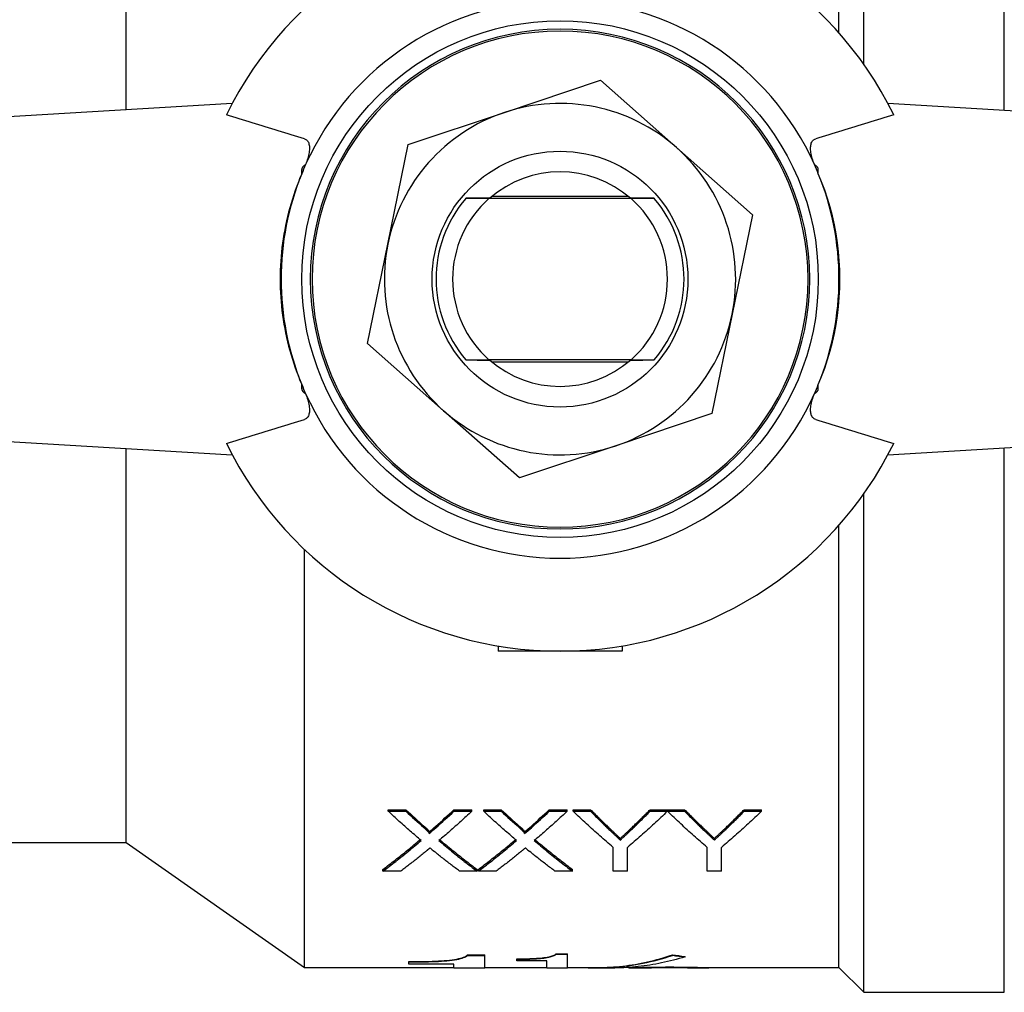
# Model space of a CAD drawing. Header units: millimetres. Extents: x 47 to 3731, y 22 to 390.
# Tile 8 of 11: x 276 to 324, y 320 to 367. Entities that reach past the tile are written whole.
import ezdxf

# ---------------------------------------------------------------- set-up
doc = ezdxf.new("R2010")
doc.units = ezdxf.units.MM
doc.layers.add('DETAIL', color=2, linetype='Continuous')

msp = doc.modelspace()

# ---------------------------------------------------------------- linework, layer by layer
at = {"layer": 'DETAIL'}
for p, q in [((316.884, 364.524), (316.884, 388.636)), ((323.684, 362.3), (323.684, 388.636)), ((315.684, 366.042), (315.684, 387.436)), ((281.184, 362.329), (281.184, 381.386)), ((299.49, 362.198), (304.144, 363.753)), ((304.144, 363.753), (307.819, 360.5)), ((286.317, 362.636), (262.585, 361.219)), ((341.783, 361.219), (318.05, 362.636)), ((294.835, 360.642), (299.49, 362.198)), ((293.855, 355.834), (294.835, 360.642)), ((307.819, 360.5), (311.493, 357.246)), ((289.684, 359.235), (289.684, 359.446)), ((314.684, 359.235), (314.684, 359.446)), ((297.63, 358.043), (297.632, 358.045)), ((305.623, 358.036), (298.744, 358.036)), ((305.488, 358.136), (298.88, 358.136)), ((306.736, 358.045), (306.737, 358.043)), ((311.493, 357.246), (310.512, 352.438)), ((292.875, 351.025), (293.855, 355.834)), ((310.512, 352.438), (309.532, 347.629)), ((296.549, 347.772), (292.875, 351.025)), ((297.632, 350.227), (297.63, 350.229)), ((305.623, 350.236), (298.744, 350.236)), ((306.737, 350.229), (306.736, 350.227)), ((298.88, 350.136), (305.488, 350.136)), ((289.684, 348.825), (289.684, 349.037)), ((314.684, 348.825), (314.684, 349.037)), ((300.223, 344.519), (296.549, 347.772)), ((309.532, 347.629), (304.878, 346.074)), ((262.585, 347.052), (286.317, 345.636)), ((318.05, 345.636), (341.783, 347.052)), ((281.184, 326.886), (281.184, 345.942)), ((304.878, 346.074), (300.223, 344.519)), ((323.684, 319.636), (323.684, 345.972)), ((316.884, 319.636), (316.884, 343.748)), ((315.684, 320.836), (315.684, 342.23)), ((289.824, 320.836), (289.824, 341.05)), ((299.184, 336.388), (299.184, 336.136)), ((305.184, 336.136), (299.184, 336.136)), ((305.184, 336.388), (305.184, 336.136)), ((293.874, 328.391), (293.874, 328.468)), ((293.874, 328.468), (294.723, 328.468)), ((293.874, 328.391), (294.723, 328.391)), ((294.723, 328.391), (294.723, 328.468)), ((297.051, 328.391), (297.051, 328.468)), ((297.051, 328.468), (297.912, 328.468)), ((297.051, 328.391), (297.912, 328.391)), ((297.912, 328.391), (297.912, 328.468)), ((298.489, 328.391), (298.489, 328.468)), ((298.489, 328.468), (299.338, 328.468)), ((298.489, 328.391), (299.338, 328.391)), ((299.338, 328.391), (299.338, 328.468)), ((301.666, 328.391), (301.666, 328.468)), ((301.666, 328.468), (302.528, 328.468)), ((301.666, 328.391), (302.528, 328.391)), ((302.528, 328.391), (302.528, 328.468)), ((302.825, 328.391), (302.825, 328.468)), ((302.825, 328.468), (303.659, 328.468)), ((302.825, 328.391), (303.659, 328.391)), ((303.659, 328.391), (303.659, 328.468)), ((306.542, 328.391), (306.542, 328.468)), ((306.542, 328.468), (307.376, 328.468)), ((306.542, 328.391), (307.376, 328.391)), ((307.376, 328.391), (307.376, 328.468)), ((307.386, 328.391), (307.386, 328.468)), ((307.386, 328.468), (308.211, 328.468)), ((307.386, 328.391), (308.211, 328.391)), ((308.211, 328.391), (308.211, 328.468)), ((311.093, 328.391), (311.093, 328.468)), ((311.093, 328.468), (311.928, 328.468)), ((311.093, 328.391), (311.928, 328.391)), ((311.928, 328.391), (311.928, 328.468)), ((295.855, 327.313), (295.855, 327.393)), ((300.47, 327.313), (300.47, 327.393)), ((274.184, 326.886), (281.184, 326.886)), ((281.184, 326.886), (289.824, 320.836)), ((305.102, 327), (305.102, 327.081)), ((309.653, 327), (309.653, 327.081)), ((304.748, 325.498), (304.748, 326.648)), ((305.453, 325.498), (305.453, 326.648)), ((309.299, 325.498), (309.299, 326.648)), ((310.005, 325.498), (310.005, 326.648)), ((293.617, 325.498), (293.617, 325.583)), ((294.478, 325.498), (293.617, 325.498)), ((298.169, 325.498), (297.318, 325.498)), ((298.169, 325.498), (298.169, 325.583)), ((298.233, 325.498), (298.233, 325.583)), ((299.093, 325.498), (298.233, 325.498)), ((302.784, 325.498), (301.934, 325.498)), ((302.784, 325.498), (302.784, 325.583)), ((305.453, 325.498), (304.748, 325.498)), ((310.005, 325.498), (309.299, 325.498)), ((297.707, 321.422), (297.707, 321.442)), ((297.707, 321.442), (298.541, 321.442)), ((297.707, 321.422), (298.541, 321.422)), ((298.541, 321.422), (298.541, 321.442)), ((298.541, 320.816), (298.541, 321.422)), ((300.097, 321.235), (300.097, 321.255)), ((300.097, 321.152), (300.097, 321.235)), ((301.541, 321.152), (300.097, 321.152)), ((301.541, 320.816), (301.541, 321.152)), ((301.986, 321.473), (301.986, 321.492)), ((301.986, 321.492), (302.541, 321.492)), ((301.986, 321.473), (302.541, 321.473)), ((302.541, 321.473), (302.541, 321.492)), ((302.541, 320.816), (302.541, 321.473)), ((306.873, 321.198), (306.873, 321.198)), ((307.622, 321.424), (307.622, 321.444)), ((308.233, 321.353), (308.233, 321.373)), ((289.824, 320.836), (297.041, 320.836)), ((294.874, 321.101), (294.874, 321.121)), ((294.874, 321.003), (294.874, 321.101)), ((297.041, 321.003), (294.874, 321.003)), ((297.041, 320.816), (297.041, 321.003)), ((297.041, 320.816), (298.541, 320.816)), ((298.541, 320.836), (301.541, 320.836)), ((301.541, 320.816), (302.541, 320.816)), ((302.541, 320.836), (304.013, 320.836)), ((304.013, 320.816), (304.842, 320.816)), ((305.495, 320.836), (305.693, 320.836)), ((305.693, 320.816), (306.606, 320.816)), ((306.144, 321.028), (306.144, 321.028)), ((307.498, 320.84), (307.498, 320.86)), ((308.346, 320.816), (309.278, 320.816)), ((309.278, 320.836), (315.684, 320.836)), ((309.381, 320.825), (309.381, 320.836)), ((315.684, 320.836), (316.884, 319.636)), ((316.884, 319.636), (323.684, 319.636))]:
    msp.add_line(p, q, dxfattribs=at)
at = {"layer": 'DETAIL', "flags": 128}
for points in [[(289.811, 360.924), (289.654, 360.973), (289.496, 361.022), (289.338, 361.071), (289.181, 361.12), (289.023, 361.168), (288.866, 361.217), (288.708, 361.266), (288.551, 361.315), (288.393, 361.363), (288.236, 361.412), (288.079, 361.461), (287.921, 361.509), (287.764, 361.558), (287.607, 361.606), (287.45, 361.655), (287.293, 361.703), (287.136, 361.751), (286.978, 361.8), (286.821, 361.848), (286.664, 361.896), (286.507, 361.944), (286.35, 361.993), (286.193, 362.041), (286.036, 362.089)], [(318.331, 362.089), (318.174, 362.041), (318.017, 361.993), (317.86, 361.944), (317.703, 361.896), (317.546, 361.848), (317.389, 361.8), (317.232, 361.751), (317.075, 361.703), (316.918, 361.655), (316.761, 361.606), (316.603, 361.558), (316.446, 361.509), (316.289, 361.461), (316.131, 361.412), (315.974, 361.363), (315.817, 361.315), (315.659, 361.266), (315.502, 361.217), (315.344, 361.168), (315.187, 361.12), (315.029, 361.071), (314.872, 361.022), (314.714, 360.973), (314.556, 360.924)], [(289.811, 360.924), (289.846, 360.911), (289.878, 360.895), (289.908, 360.875), (289.936, 360.851), (289.962, 360.823), (289.985, 360.791), (290.005, 360.756), (290.022, 360.716), (290.036, 360.672), (290.047, 360.624), (290.054, 360.572), (290.058, 360.516), (290.059, 360.457), (290.056, 360.396), (290.05, 360.331), (290.041, 360.264), (290.029, 360.195), (290.014, 360.124), (289.996, 360.051), (289.976, 359.977), (289.953, 359.902), (289.928, 359.827), (289.901, 359.751), (289.873, 359.676)], [(314.495, 359.676), (314.466, 359.751), (314.44, 359.826), (314.415, 359.901), (314.393, 359.975), (314.372, 360.049), (314.355, 360.121), (314.339, 360.192), (314.327, 360.262), (314.318, 360.329), (314.312, 360.394), (314.309, 360.455), (314.309, 360.514), (314.313, 360.569), (314.321, 360.621), (314.331, 360.67), (314.345, 360.714), (314.362, 360.754), (314.382, 360.791), (314.405, 360.823), (314.431, 360.851), (314.459, 360.875), (314.489, 360.895), (314.522, 360.911), (314.556, 360.924)], [(289.873, 359.676), (289.862, 359.669), (289.851, 359.662), (289.841, 359.655), (289.83, 359.647), (289.819, 359.64), (289.809, 359.632), (289.799, 359.624), (289.789, 359.616), (289.779, 359.608), (289.769, 359.599), (289.76, 359.591), (289.751, 359.582), (289.742, 359.572), (289.734, 359.563), (289.725, 359.553), (289.718, 359.542), (289.711, 359.532), (289.704, 359.521), (289.699, 359.509), (289.693, 359.497), (289.689, 359.485), (289.686, 359.472), (289.684, 359.459), (289.684, 359.446)], [(314.684, 359.446), (314.683, 359.459), (314.681, 359.472), (314.678, 359.485), (314.674, 359.497), (314.669, 359.509), (314.663, 359.52), (314.657, 359.532), (314.65, 359.542), (314.642, 359.553), (314.634, 359.563), (314.625, 359.572), (314.616, 359.582), (314.607, 359.591), (314.598, 359.6), (314.588, 359.608), (314.579, 359.617), (314.569, 359.625), (314.558, 359.633), (314.548, 359.64), (314.538, 359.648), (314.527, 359.655), (314.516, 359.662), (314.506, 359.669), (314.495, 359.676)], [(289.684, 359.235), (289.6, 359.035), (289.52, 358.833), (289.443, 358.629), (289.369, 358.424), (289.298, 358.217), (289.231, 358.009), (289.168, 357.8), (289.108, 357.59), (289.051, 357.378), (288.998, 357.166), (288.949, 356.952), (288.903, 356.738), (288.86, 356.523), (288.822, 356.307), (288.787, 356.091), (288.755, 355.875), (288.728, 355.658), (288.704, 355.44), (288.684, 355.223), (288.667, 355.005), (288.654, 354.788), (288.645, 354.57), (288.64, 354.353), (288.638, 354.136)], [(314.684, 349.037), (314.845, 349.431), (314.994, 349.834), (315.13, 350.243), (315.253, 350.659), (315.363, 351.081), (315.459, 351.507), (315.541, 351.938), (315.609, 352.373), (315.662, 352.811), (315.699, 353.251), (315.722, 353.693), (315.729, 354.136), (315.721, 354.578), (315.698, 355.02), (315.661, 355.46), (315.609, 355.899), (315.542, 356.334), (315.46, 356.765), (315.364, 357.191), (315.254, 357.613), (315.131, 358.029), (314.994, 358.438), (314.845, 358.84), (314.684, 359.235)], [(298.744, 358.036), (298.697, 358.036), (298.649, 358.036), (298.602, 358.037), (298.555, 358.037), (298.508, 358.037), (298.461, 358.037), (298.414, 358.038), (298.367, 358.038), (298.32, 358.038), (298.274, 358.039), (298.227, 358.039), (298.181, 358.039), (298.135, 358.04), (298.088, 358.04), (298.042, 358.04), (297.996, 358.04), (297.95, 358.041), (297.904, 358.041), (297.858, 358.041), (297.813, 358.042), (297.767, 358.042), (297.721, 358.042), (297.676, 358.043), (297.63, 358.043)], [(298.781, 358.052), (298.736, 358.051), (298.691, 358.051), (298.646, 358.051), (298.6, 358.051), (298.554, 358.05), (298.508, 358.05), (298.462, 358.05), (298.415, 358.05), (298.369, 358.049), (298.322, 358.049), (298.274, 358.049), (298.227, 358.048), (298.179, 358.048), (298.131, 358.048), (298.082, 358.047), (298.033, 358.047), (297.984, 358.047), (297.935, 358.047), (297.885, 358.046), (297.835, 358.046), (297.785, 358.046), (297.734, 358.045), (297.683, 358.045), (297.632, 358.045)], [(306.736, 358.045), (306.685, 358.045), (306.633, 358.045), (306.583, 358.046), (306.532, 358.046), (306.482, 358.046), (306.433, 358.047), (306.383, 358.047), (306.334, 358.047), (306.285, 358.047), (306.237, 358.048), (306.189, 358.048), (306.141, 358.048), (306.093, 358.049), (306.046, 358.049), (305.999, 358.049), (305.952, 358.05), (305.906, 358.05), (305.859, 358.05), (305.813, 358.05), (305.768, 358.051), (305.722, 358.051), (305.677, 358.051), (305.632, 358.051), (305.587, 358.052)], [(306.737, 358.043), (306.692, 358.043), (306.646, 358.042), (306.601, 358.042), (306.555, 358.042), (306.509, 358.041), (306.463, 358.041), (306.418, 358.041), (306.372, 358.04), (306.325, 358.04), (306.279, 358.04), (306.233, 358.04), (306.187, 358.039), (306.14, 358.039), (306.094, 358.039), (306.047, 358.038), (306, 358.038), (305.954, 358.038), (305.907, 358.037), (305.86, 358.037), (305.813, 358.037), (305.765, 358.037), (305.718, 358.036), (305.671, 358.036), (305.623, 358.036)], [(288.638, 354.136), (288.64, 353.919), (288.645, 353.701), (288.655, 353.484), (288.668, 353.266), (288.684, 353.049), (288.705, 352.831), (288.729, 352.614), (288.756, 352.397), (288.787, 352.18), (288.822, 351.964), (288.861, 351.748), (288.903, 351.533), (288.949, 351.319), (288.998, 351.106), (289.051, 350.893), (289.107, 350.682), (289.167, 350.471), (289.231, 350.262), (289.298, 350.054), (289.368, 349.848), (289.442, 349.643), (289.52, 349.439), (289.6, 349.237), (289.684, 349.037)], [(297.63, 350.229), (297.676, 350.229), (297.721, 350.229), (297.767, 350.23), (297.813, 350.23), (297.858, 350.23), (297.904, 350.231), (297.95, 350.231), (297.996, 350.231), (298.042, 350.231), (298.088, 350.232), (298.135, 350.232), (298.181, 350.232), (298.227, 350.233), (298.274, 350.233), (298.32, 350.233), (298.367, 350.233), (298.414, 350.234), (298.461, 350.234), (298.508, 350.234), (298.555, 350.235), (298.602, 350.235), (298.649, 350.235), (298.697, 350.235), (298.744, 350.236)], [(297.632, 350.227), (297.683, 350.227), (297.734, 350.226), (297.785, 350.226), (297.835, 350.226), (297.885, 350.225), (297.935, 350.225), (297.984, 350.225), (298.033, 350.224), (298.082, 350.224), (298.131, 350.224), (298.179, 350.223), (298.227, 350.223), (298.274, 350.223), (298.322, 350.223), (298.369, 350.222), (298.415, 350.222), (298.462, 350.222), (298.508, 350.221), (298.554, 350.221), (298.6, 350.221), (298.646, 350.221), (298.691, 350.22), (298.736, 350.22), (298.781, 350.22)], [(305.587, 350.22), (305.632, 350.22), (305.677, 350.22), (305.722, 350.221), (305.768, 350.221), (305.813, 350.221), (305.859, 350.221), (305.906, 350.222), (305.952, 350.222), (305.999, 350.222), (306.046, 350.223), (306.093, 350.223), (306.141, 350.223), (306.189, 350.223), (306.237, 350.224), (306.285, 350.224), (306.334, 350.224), (306.383, 350.225), (306.433, 350.225), (306.482, 350.225), (306.532, 350.226), (306.583, 350.226), (306.633, 350.226), (306.685, 350.227), (306.736, 350.227)], [(305.623, 350.236), (305.671, 350.235), (305.718, 350.235), (305.765, 350.235), (305.813, 350.235), (305.86, 350.234), (305.907, 350.234), (305.954, 350.234), (306, 350.233), (306.047, 350.233), (306.094, 350.233), (306.14, 350.233), (306.187, 350.232), (306.233, 350.232), (306.279, 350.232), (306.325, 350.231), (306.372, 350.231), (306.418, 350.231), (306.463, 350.231), (306.509, 350.23), (306.555, 350.23), (306.601, 350.23), (306.646, 350.229), (306.692, 350.229), (306.737, 350.229)], [(289.684, 348.825), (289.684, 348.812), (289.686, 348.799), (289.689, 348.787), (289.693, 348.775), (289.698, 348.763), (289.704, 348.751), (289.711, 348.74), (289.718, 348.729), (289.726, 348.719), (289.734, 348.709), (289.742, 348.699), (289.751, 348.69), (289.76, 348.681), (289.77, 348.672), (289.779, 348.663), (289.789, 348.655), (289.799, 348.647), (289.809, 348.639), (289.819, 348.631), (289.83, 348.624), (289.841, 348.617), (289.851, 348.61), (289.862, 348.603), (289.873, 348.596)], [(314.495, 348.596), (314.506, 348.603), (314.516, 348.61), (314.527, 348.617), (314.538, 348.624), (314.548, 348.632), (314.558, 348.639), (314.569, 348.647), (314.579, 348.655), (314.588, 348.664), (314.598, 348.672), (314.608, 348.681), (314.617, 348.69), (314.626, 348.699), (314.634, 348.709), (314.642, 348.719), (314.65, 348.729), (314.657, 348.74), (314.663, 348.751), (314.669, 348.763), (314.674, 348.774), (314.678, 348.787), (314.681, 348.799), (314.683, 348.812), (314.684, 348.825)], [(289.873, 348.596), (289.901, 348.521), (289.928, 348.446), (289.952, 348.371), (289.975, 348.296), (289.995, 348.223), (290.013, 348.15), (290.028, 348.079), (290.041, 348.01), (290.05, 347.943), (290.056, 347.878), (290.059, 347.816), (290.058, 347.758), (290.054, 347.702), (290.047, 347.65), (290.036, 347.602), (290.023, 347.558), (290.006, 347.517), (289.986, 347.481), (289.963, 347.449), (289.937, 347.421), (289.909, 347.397), (289.878, 347.377), (289.846, 347.36), (289.811, 347.347)], [(314.556, 347.347), (314.522, 347.36), (314.49, 347.377), (314.459, 347.397), (314.431, 347.421), (314.406, 347.448), (314.383, 347.48), (314.363, 347.516), (314.345, 347.556), (314.331, 347.6), (314.321, 347.648), (314.313, 347.7), (314.31, 347.755), (314.309, 347.814), (314.312, 347.876), (314.318, 347.941), (314.327, 348.008), (314.339, 348.077), (314.354, 348.148), (314.372, 348.221), (314.392, 348.294), (314.415, 348.369), (314.439, 348.444), (314.466, 348.52), (314.495, 348.596)], [(286.036, 346.183), (286.193, 346.231), (286.35, 346.279), (286.507, 346.327), (286.664, 346.375), (286.821, 346.424), (286.978, 346.472), (287.136, 346.52), (287.293, 346.569), (287.45, 346.617), (287.607, 346.665), (287.764, 346.714), (287.921, 346.762), (288.079, 346.811), (288.236, 346.86), (288.393, 346.908), (288.551, 346.957), (288.708, 347.006), (288.866, 347.054), (289.023, 347.103), (289.181, 347.152), (289.338, 347.201), (289.496, 347.25), (289.654, 347.299), (289.811, 347.347)], [(314.556, 347.347), (314.714, 347.299), (314.872, 347.25), (315.029, 347.201), (315.187, 347.152), (315.344, 347.103), (315.502, 347.054), (315.659, 347.006), (315.817, 346.957), (315.974, 346.908), (316.131, 346.86), (316.289, 346.811), (316.446, 346.762), (316.603, 346.714), (316.761, 346.665), (316.918, 346.617), (317.075, 346.569), (317.232, 346.52), (317.389, 346.472), (317.546, 346.424), (317.703, 346.375), (317.86, 346.327), (318.017, 346.279), (318.174, 346.231), (318.331, 346.183)], [(295.465, 326.978), (295.399, 327.034), (295.333, 327.091), (295.266, 327.148), (295.2, 327.205), (295.134, 327.262), (295.067, 327.319), (295.001, 327.377), (294.935, 327.435), (294.868, 327.493), (294.802, 327.551), (294.736, 327.61), (294.669, 327.669), (294.603, 327.728), (294.537, 327.787), (294.471, 327.846), (294.404, 327.906), (294.338, 327.966), (294.272, 328.026), (294.205, 328.086), (294.139, 328.147), (294.073, 328.207), (294.006, 328.268), (293.94, 328.329), (293.874, 328.391)], [(297.912, 328.391), (297.846, 328.329), (297.78, 328.268), (297.713, 328.207), (297.647, 328.146), (297.581, 328.085), (297.514, 328.025), (297.448, 327.964), (297.382, 327.904), (297.315, 327.844), (297.249, 327.785), (297.183, 327.725), (297.116, 327.666), (297.05, 327.607), (296.984, 327.548), (296.917, 327.49), (296.851, 327.432), (296.785, 327.374), (296.719, 327.316), (296.652, 327.258), (296.586, 327.201), (296.52, 327.144), (296.453, 327.087), (296.387, 327.03), (296.321, 326.973)], [(300.081, 326.978), (300.014, 327.034), (299.948, 327.091), (299.882, 327.148), (299.815, 327.205), (299.749, 327.262), (299.683, 327.319), (299.616, 327.377), (299.55, 327.435), (299.484, 327.493), (299.418, 327.551), (299.351, 327.61), (299.285, 327.669), (299.219, 327.728), (299.152, 327.787), (299.086, 327.846), (299.02, 327.906), (298.953, 327.966), (298.887, 328.026), (298.821, 328.086), (298.754, 328.147), (298.688, 328.207), (298.622, 328.268), (298.555, 328.329), (298.489, 328.391)], [(302.528, 328.391), (302.461, 328.329), (302.395, 328.268), (302.329, 328.207), (302.262, 328.146), (302.196, 328.085), (302.13, 328.025), (302.063, 327.964), (301.997, 327.904), (301.931, 327.844), (301.864, 327.785), (301.798, 327.725), (301.732, 327.666), (301.665, 327.607), (301.599, 327.548), (301.533, 327.49), (301.467, 327.432), (301.4, 327.374), (301.334, 327.316), (301.268, 327.258), (301.201, 327.201), (301.135, 327.144), (301.069, 327.087), (301.002, 327.03), (300.936, 326.973)], [(304.748, 326.648), (304.668, 326.717), (304.588, 326.786), (304.508, 326.855), (304.428, 326.925), (304.347, 326.995), (304.267, 327.065), (304.187, 327.136), (304.107, 327.207), (304.027, 327.278), (303.947, 327.35), (303.867, 327.422), (303.787, 327.495), (303.706, 327.567), (303.626, 327.641), (303.546, 327.714), (303.466, 327.788), (303.386, 327.862), (303.306, 327.937), (303.226, 328.011), (303.146, 328.087), (303.065, 328.162), (302.985, 328.238), (302.905, 328.314), (302.825, 328.391)], [(303.659, 328.468), (303.7, 328.427), (303.74, 328.387), (303.781, 328.347), (303.821, 328.306), (303.861, 328.266), (303.902, 328.226), (303.942, 328.186), (303.983, 328.146), (304.023, 328.107), (304.063, 328.067), (304.104, 328.027), (304.144, 327.988), (304.185, 327.948), (304.225, 327.909), (304.265, 327.87), (304.306, 327.831), (304.346, 327.792), (304.387, 327.753), (304.427, 327.714), (304.467, 327.675), (304.508, 327.637), (304.548, 327.598), (304.589, 327.56), (304.629, 327.522)], [(303.659, 328.391), (303.7, 328.35), (303.74, 328.31), (303.781, 328.269), (303.821, 328.229), (303.861, 328.189), (303.902, 328.148), (303.942, 328.108), (303.983, 328.068), (304.023, 328.028), (304.063, 327.989), (304.104, 327.949), (304.144, 327.909), (304.185, 327.87), (304.225, 327.83), (304.265, 327.791), (304.306, 327.752), (304.346, 327.713), (304.387, 327.674), (304.427, 327.635), (304.467, 327.596), (304.508, 327.557), (304.548, 327.519), (304.589, 327.48), (304.629, 327.442)], [(307.376, 328.391), (307.296, 328.314), (307.216, 328.238), (307.136, 328.162), (307.056, 328.087), (306.976, 328.011), (306.896, 327.937), (306.815, 327.862), (306.735, 327.788), (306.655, 327.714), (306.575, 327.641), (306.495, 327.567), (306.415, 327.495), (306.335, 327.422), (306.255, 327.35), (306.174, 327.278), (306.094, 327.207), (306.014, 327.136), (305.934, 327.065), (305.854, 326.995), (305.774, 326.925), (305.694, 326.855), (305.614, 326.786), (305.533, 326.717), (305.453, 326.648)], [(305.611, 327.556), (305.649, 327.593), (305.688, 327.63), (305.727, 327.667), (305.766, 327.704), (305.805, 327.742), (305.843, 327.779), (305.882, 327.817), (305.921, 327.854), (305.96, 327.892), (305.999, 327.93), (306.037, 327.968), (306.076, 328.006), (306.115, 328.044), (306.154, 328.082), (306.193, 328.12), (306.231, 328.158), (306.27, 328.197), (306.309, 328.235), (306.348, 328.274), (306.387, 328.312), (306.426, 328.351), (306.464, 328.39), (306.503, 328.429), (306.542, 328.468)], [(305.611, 327.476), (305.649, 327.513), (305.688, 327.55), (305.727, 327.588), (305.766, 327.625), (305.805, 327.662), (305.843, 327.7), (305.882, 327.738), (305.921, 327.775), (305.96, 327.813), (305.999, 327.851), (306.037, 327.889), (306.076, 327.927), (306.115, 327.965), (306.154, 328.003), (306.193, 328.042), (306.231, 328.08), (306.27, 328.119), (306.309, 328.157), (306.348, 328.196), (306.387, 328.235), (306.426, 328.274), (306.464, 328.313), (306.503, 328.352), (306.542, 328.391)], [(309.299, 326.648), (309.22, 326.717), (309.14, 326.786), (309.06, 326.855), (308.981, 326.925), (308.901, 326.995), (308.821, 327.065), (308.741, 327.136), (308.662, 327.207), (308.582, 327.278), (308.502, 327.35), (308.423, 327.422), (308.343, 327.495), (308.263, 327.567), (308.183, 327.641), (308.104, 327.714), (308.024, 327.788), (307.944, 327.862), (307.865, 327.937), (307.785, 328.011), (307.705, 328.087), (307.625, 328.162), (307.546, 328.238), (307.466, 328.314), (307.386, 328.391)], [(308.211, 328.468), (308.251, 328.427), (308.291, 328.387), (308.332, 328.347), (308.372, 328.306), (308.413, 328.266), (308.453, 328.226), (308.493, 328.186), (308.534, 328.146), (308.574, 328.107), (308.615, 328.067), (308.655, 328.027), (308.695, 327.988), (308.736, 327.948), (308.776, 327.909), (308.817, 327.87), (308.857, 327.831), (308.897, 327.792), (308.938, 327.753), (308.978, 327.714), (309.019, 327.675), (309.059, 327.637), (309.099, 327.598), (309.14, 327.56), (309.18, 327.522)], [(308.211, 328.391), (308.251, 328.35), (308.291, 328.31), (308.332, 328.269), (308.372, 328.229), (308.413, 328.189), (308.453, 328.148), (308.493, 328.108), (308.534, 328.068), (308.574, 328.028), (308.615, 327.989), (308.655, 327.949), (308.695, 327.909), (308.736, 327.87), (308.776, 327.83), (308.817, 327.791), (308.857, 327.752), (308.897, 327.713), (308.938, 327.674), (308.978, 327.635), (309.019, 327.596), (309.059, 327.557), (309.099, 327.519), (309.14, 327.48), (309.18, 327.442)], [(311.928, 328.391), (311.847, 328.314), (311.767, 328.238), (311.687, 328.162), (311.607, 328.087), (311.527, 328.011), (311.447, 327.937), (311.367, 327.862), (311.287, 327.788), (311.206, 327.714), (311.126, 327.641), (311.046, 327.567), (310.966, 327.495), (310.886, 327.422), (310.806, 327.35), (310.726, 327.278), (310.646, 327.207), (310.565, 327.136), (310.485, 327.065), (310.405, 326.995), (310.325, 326.925), (310.245, 326.855), (310.165, 326.786), (310.085, 326.717), (310.005, 326.648)], [(310.162, 327.556), (310.201, 327.593), (310.239, 327.63), (310.278, 327.667), (310.317, 327.704), (310.356, 327.742), (310.395, 327.779), (310.433, 327.817), (310.472, 327.854), (310.511, 327.892), (310.55, 327.93), (310.589, 327.968), (310.628, 328.006), (310.666, 328.044), (310.705, 328.082), (310.744, 328.12), (310.783, 328.158), (310.822, 328.197), (310.86, 328.235), (310.899, 328.274), (310.938, 328.312), (310.977, 328.351), (311.016, 328.39), (311.054, 328.429), (311.093, 328.468)], [(310.162, 327.476), (310.201, 327.513), (310.239, 327.55), (310.278, 327.588), (310.317, 327.625), (310.356, 327.662), (310.395, 327.7), (310.433, 327.738), (310.472, 327.775), (310.511, 327.813), (310.55, 327.851), (310.589, 327.889), (310.628, 327.927), (310.666, 327.965), (310.705, 328.003), (310.744, 328.042), (310.783, 328.08), (310.822, 328.119), (310.86, 328.157), (310.899, 328.196), (310.938, 328.235), (310.977, 328.274), (311.016, 328.313), (311.054, 328.352), (311.093, 328.391)], [(295.595, 327.68), (295.613, 327.664), (295.629, 327.65), (295.642, 327.638), (295.654, 327.627), (295.665, 327.617), (295.676, 327.608), (295.686, 327.599), (295.696, 327.589), (295.707, 327.579), (295.718, 327.568), (295.731, 327.556), (295.745, 327.542), (295.76, 327.527), (295.773, 327.513), (295.785, 327.501), (295.795, 327.491), (295.803, 327.482), (295.813, 327.47), (295.825, 327.456), (295.834, 327.444), (295.842, 327.433), (295.849, 327.422), (295.854, 327.409), (295.855, 327.393)], [(295.595, 327.601), (295.612, 327.586), (295.626, 327.573), (295.639, 327.562), (295.649, 327.552), (295.66, 327.543), (295.674, 327.53), (295.687, 327.518), (295.7, 327.506), (295.712, 327.494), (295.724, 327.483), (295.735, 327.472), (295.745, 327.462), (295.76, 327.447), (295.773, 327.434), (295.785, 327.421), (295.796, 327.41), (295.805, 327.399), (295.813, 327.39), (295.825, 327.376), (295.835, 327.363), (295.842, 327.353), (295.85, 327.339), (295.854, 327.328), (295.855, 327.313)], [(300.211, 327.68), (300.229, 327.664), (300.244, 327.65), (300.258, 327.638), (300.27, 327.627), (300.281, 327.617), (300.291, 327.608), (300.301, 327.599), (300.311, 327.589), (300.322, 327.579), (300.334, 327.568), (300.346, 327.556), (300.361, 327.542), (300.375, 327.527), (300.389, 327.513), (300.401, 327.501), (300.41, 327.491), (300.418, 327.482), (300.429, 327.47), (300.44, 327.456), (300.45, 327.444), (300.458, 327.433), (300.464, 327.422), (300.469, 327.409), (300.47, 327.393)], [(300.211, 327.601), (300.227, 327.586), (300.241, 327.573), (300.254, 327.562), (300.265, 327.552), (300.275, 327.543), (300.289, 327.53), (300.303, 327.518), (300.315, 327.506), (300.328, 327.494), (300.339, 327.483), (300.35, 327.472), (300.361, 327.462), (300.375, 327.447), (300.389, 327.434), (300.401, 327.421), (300.411, 327.41), (300.421, 327.399), (300.429, 327.39), (300.441, 327.376), (300.45, 327.363), (300.457, 327.353), (300.465, 327.339), (300.469, 327.328), (300.47, 327.313)], [(304.629, 327.522), (304.656, 327.496), (304.682, 327.472), (304.708, 327.448), (304.733, 327.424), (304.757, 327.401), (304.781, 327.379), (304.804, 327.358), (304.826, 327.337), (304.848, 327.316), (304.869, 327.296), (304.89, 327.277), (304.91, 327.259), (304.929, 327.241), (304.948, 327.223), (304.966, 327.206), (304.984, 327.19), (305.001, 327.174), (305.017, 327.159), (305.033, 327.145), (305.048, 327.131), (305.062, 327.118), (305.076, 327.105), (305.089, 327.093), (305.102, 327.081)], [(304.629, 327.442), (304.656, 327.416), (304.682, 327.392), (304.708, 327.367), (304.733, 327.344), (304.757, 327.321), (304.781, 327.299), (304.804, 327.277), (304.826, 327.256), (304.848, 327.236), (304.869, 327.216), (304.89, 327.197), (304.91, 327.178), (304.929, 327.16), (304.948, 327.142), (304.966, 327.125), (304.984, 327.109), (305.001, 327.093), (305.017, 327.078), (305.033, 327.064), (305.048, 327.05), (305.062, 327.036), (305.076, 327.024), (305.089, 327.011), (305.102, 327)], [(305.102, 327.081), (305.12, 327.098), (305.138, 327.115), (305.157, 327.132), (305.176, 327.149), (305.196, 327.167), (305.215, 327.185), (305.235, 327.203), (305.255, 327.222), (305.275, 327.241), (305.296, 327.26), (305.317, 327.279), (305.338, 327.299), (305.359, 327.319), (305.381, 327.339), (305.403, 327.359), (305.425, 327.38), (305.447, 327.401), (305.47, 327.422), (305.492, 327.444), (305.516, 327.466), (305.539, 327.488), (305.563, 327.51), (305.586, 327.533), (305.611, 327.556)], [(305.102, 327), (305.12, 327.016), (305.138, 327.033), (305.157, 327.051), (305.176, 327.068), (305.196, 327.086), (305.215, 327.104), (305.235, 327.122), (305.255, 327.141), (305.275, 327.16), (305.296, 327.179), (305.317, 327.198), (305.338, 327.218), (305.359, 327.238), (305.381, 327.258), (305.403, 327.279), (305.425, 327.3), (305.447, 327.321), (305.47, 327.342), (305.492, 327.364), (305.516, 327.386), (305.539, 327.408), (305.563, 327.43), (305.586, 327.453), (305.611, 327.476)], [(309.18, 327.522), (309.207, 327.496), (309.233, 327.472), (309.259, 327.448), (309.284, 327.424), (309.308, 327.401), (309.332, 327.379), (309.355, 327.358), (309.378, 327.337), (309.399, 327.316), (309.421, 327.296), (309.441, 327.277), (309.461, 327.259), (309.481, 327.241), (309.499, 327.223), (309.518, 327.206), (309.535, 327.19), (309.552, 327.174), (309.568, 327.159), (309.584, 327.145), (309.599, 327.131), (309.613, 327.118), (309.627, 327.105), (309.64, 327.093), (309.653, 327.081)], [(309.18, 327.442), (309.207, 327.416), (309.233, 327.392), (309.259, 327.367), (309.284, 327.344), (309.308, 327.321), (309.332, 327.299), (309.355, 327.277), (309.378, 327.256), (309.399, 327.236), (309.421, 327.216), (309.441, 327.197), (309.461, 327.178), (309.481, 327.16), (309.499, 327.142), (309.518, 327.125), (309.535, 327.109), (309.552, 327.093), (309.568, 327.078), (309.584, 327.064), (309.599, 327.05), (309.613, 327.036), (309.627, 327.024), (309.64, 327.011), (309.653, 327)], [(309.653, 327.081), (309.671, 327.098), (309.69, 327.115), (309.709, 327.132), (309.728, 327.149), (309.747, 327.167), (309.766, 327.185), (309.786, 327.203), (309.806, 327.222), (309.827, 327.241), (309.847, 327.26), (309.868, 327.279), (309.889, 327.299), (309.91, 327.319), (309.932, 327.339), (309.954, 327.359), (309.976, 327.38), (309.998, 327.401), (310.021, 327.422), (310.044, 327.444), (310.067, 327.466), (310.09, 327.488), (310.114, 327.51), (310.138, 327.533), (310.162, 327.556)], [(309.653, 327), (309.671, 327.016), (309.69, 327.033), (309.709, 327.051), (309.728, 327.068), (309.747, 327.086), (309.766, 327.104), (309.786, 327.122), (309.806, 327.141), (309.827, 327.16), (309.847, 327.179), (309.868, 327.198), (309.889, 327.218), (309.91, 327.238), (309.932, 327.258), (309.954, 327.279), (309.976, 327.3), (309.998, 327.321), (310.021, 327.342), (310.044, 327.364), (310.067, 327.386), (310.09, 327.408), (310.114, 327.43), (310.138, 327.453), (310.162, 327.476)], [(293.617, 325.583), (293.692, 325.64), (293.767, 325.696), (293.842, 325.753), (293.917, 325.811), (293.992, 325.868), (294.067, 325.926), (294.142, 325.984), (294.217, 326.043), (294.292, 326.101), (294.367, 326.16), (294.442, 326.22), (294.517, 326.279), (294.592, 326.339), (294.667, 326.4), (294.742, 326.46), (294.817, 326.521), (294.892, 326.582), (294.967, 326.644), (295.042, 326.706), (295.117, 326.768), (295.192, 326.83), (295.267, 326.893), (295.342, 326.956), (295.417, 327.019)], [(293.617, 325.498), (293.694, 325.556), (293.771, 325.614), (293.848, 325.673), (293.925, 325.732), (294.002, 325.791), (294.079, 325.851), (294.156, 325.911), (294.233, 325.971), (294.31, 326.031), (294.387, 326.092), (294.464, 326.154), (294.541, 326.215), (294.618, 326.277), (294.695, 326.339), (294.772, 326.402), (294.849, 326.464), (294.926, 326.528), (295.003, 326.591), (295.08, 326.655), (295.157, 326.719), (295.234, 326.783), (295.311, 326.848), (295.388, 326.913), (295.465, 326.978)], [(296.321, 326.973), (296.398, 326.908), (296.475, 326.844), (296.552, 326.779), (296.629, 326.715), (296.706, 326.651), (296.783, 326.588), (296.86, 326.524), (296.937, 326.461), (297.014, 326.399), (297.091, 326.336), (297.168, 326.275), (297.245, 326.213), (297.322, 326.151), (297.399, 326.09), (297.476, 326.03), (297.553, 325.969), (297.63, 325.909), (297.707, 325.849), (297.784, 325.79), (297.861, 325.731), (297.938, 325.672), (298.015, 325.614), (298.092, 325.555), (298.169, 325.498)], [(296.369, 327.014), (296.444, 326.951), (296.519, 326.888), (296.594, 326.826), (296.669, 326.764), (296.744, 326.702), (296.819, 326.641), (296.894, 326.579), (296.969, 326.518), (297.044, 326.458), (297.119, 326.397), (297.194, 326.337), (297.269, 326.277), (297.344, 326.218), (297.419, 326.159), (297.494, 326.1), (297.569, 326.041), (297.644, 325.983), (297.719, 325.925), (297.794, 325.867), (297.869, 325.81), (297.944, 325.753), (298.019, 325.696), (298.094, 325.639), (298.169, 325.583)], [(298.233, 325.583), (298.308, 325.64), (298.383, 325.696), (298.458, 325.753), (298.533, 325.811), (298.608, 325.868), (298.683, 325.926), (298.758, 325.984), (298.833, 326.043), (298.908, 326.101), (298.983, 326.16), (299.058, 326.22), (299.133, 326.279), (299.208, 326.339), (299.283, 326.4), (299.358, 326.46), (299.433, 326.521), (299.508, 326.582), (299.583, 326.644), (299.658, 326.706), (299.733, 326.768), (299.808, 326.83), (299.883, 326.893), (299.958, 326.956), (300.033, 327.019)], [(298.233, 325.498), (298.31, 325.556), (298.387, 325.614), (298.464, 325.673), (298.541, 325.732), (298.618, 325.791), (298.695, 325.851), (298.772, 325.911), (298.849, 325.971), (298.926, 326.031), (299.003, 326.092), (299.08, 326.154), (299.157, 326.215), (299.234, 326.277), (299.311, 326.339), (299.388, 326.402), (299.465, 326.464), (299.542, 326.528), (299.619, 326.591), (299.696, 326.655), (299.773, 326.719), (299.85, 326.783), (299.927, 326.848), (300.004, 326.913), (300.081, 326.978)], [(300.936, 326.973), (301.013, 326.908), (301.09, 326.844), (301.167, 326.779), (301.244, 326.715), (301.321, 326.651), (301.398, 326.588), (301.475, 326.524), (301.552, 326.461), (301.629, 326.399), (301.706, 326.336), (301.783, 326.275), (301.86, 326.213), (301.937, 326.151), (302.014, 326.09), (302.091, 326.03), (302.168, 325.969), (302.245, 325.909), (302.322, 325.849), (302.399, 325.79), (302.476, 325.731), (302.553, 325.672), (302.63, 325.614), (302.707, 325.555), (302.784, 325.498)], [(300.984, 327.014), (301.059, 326.951), (301.134, 326.888), (301.209, 326.826), (301.284, 326.764), (301.359, 326.702), (301.434, 326.641), (301.509, 326.579), (301.584, 326.518), (301.659, 326.458), (301.734, 326.397), (301.809, 326.337), (301.884, 326.277), (301.959, 326.218), (302.034, 326.159), (302.109, 326.1), (302.184, 326.041), (302.259, 325.983), (302.334, 325.925), (302.409, 325.867), (302.484, 325.81), (302.559, 325.753), (302.634, 325.696), (302.709, 325.639), (302.784, 325.583)], [(295.661, 326.424), (295.611, 326.383), (295.562, 326.344), (295.513, 326.304), (295.463, 326.264), (295.414, 326.224), (295.365, 326.185), (295.316, 326.146), (295.266, 326.107), (295.217, 326.068), (295.168, 326.029), (295.118, 325.99), (295.069, 325.951), (295.02, 325.913), (294.971, 325.874), (294.921, 325.836), (294.872, 325.798), (294.823, 325.76), (294.773, 325.722), (294.724, 325.684), (294.675, 325.647), (294.626, 325.609), (294.576, 325.572), (294.527, 325.535), (294.478, 325.498)], [(295.896, 326.617), (295.89, 326.613), (295.884, 326.607), (295.876, 326.601), (295.868, 326.594), (295.859, 326.587), (295.85, 326.579), (295.84, 326.571), (295.829, 326.562), (295.817, 326.553), (295.805, 326.542), (295.792, 326.532), (295.778, 326.52), (295.77, 326.514), (295.761, 326.507), (295.752, 326.499), (295.742, 326.491), (295.731, 326.482), (295.719, 326.472), (295.711, 326.465), (295.702, 326.458), (295.692, 326.45), (295.682, 326.441), (295.672, 326.433), (295.661, 326.424)], [(297.318, 325.498), (297.268, 325.536), (297.217, 325.574), (297.166, 325.612), (297.115, 325.651), (297.065, 325.689), (297.014, 325.728), (296.963, 325.767), (296.913, 325.806), (296.862, 325.845), (296.811, 325.885), (296.76, 325.924), (296.71, 325.964), (296.659, 326.003), (296.608, 326.043), (296.558, 326.083), (296.507, 326.123), (296.456, 326.164), (296.406, 326.204), (296.355, 326.245), (296.304, 326.285), (296.253, 326.326), (296.203, 326.367), (296.152, 326.408), (296.101, 326.449)], [(300.276, 326.424), (300.227, 326.383), (300.177, 326.344), (300.128, 326.304), (300.079, 326.264), (300.03, 326.224), (299.98, 326.185), (299.931, 326.146), (299.882, 326.107), (299.832, 326.068), (299.783, 326.029), (299.734, 325.99), (299.685, 325.951), (299.635, 325.913), (299.586, 325.874), (299.537, 325.836), (299.487, 325.798), (299.438, 325.76), (299.389, 325.722), (299.34, 325.684), (299.29, 325.647), (299.241, 325.609), (299.192, 325.572), (299.142, 325.535), (299.093, 325.498)], [(300.511, 326.617), (300.506, 326.613), (300.499, 326.607), (300.492, 326.601), (300.484, 326.594), (300.475, 326.587), (300.465, 326.579), (300.455, 326.571), (300.444, 326.562), (300.433, 326.553), (300.42, 326.542), (300.407, 326.532), (300.393, 326.52), (300.385, 326.514), (300.377, 326.507), (300.367, 326.499), (300.357, 326.491), (300.346, 326.482), (300.335, 326.472), (300.326, 326.465), (300.317, 326.458), (300.308, 326.45), (300.298, 326.441), (300.287, 326.433), (300.276, 326.424)], [(301.934, 325.498), (301.883, 325.536), (301.832, 325.574), (301.781, 325.612), (301.731, 325.651), (301.68, 325.689), (301.629, 325.728), (301.579, 325.767), (301.528, 325.806), (301.477, 325.845), (301.427, 325.885), (301.376, 325.924), (301.325, 325.964), (301.274, 326.003), (301.224, 326.043), (301.173, 326.083), (301.122, 326.123), (301.072, 326.164), (301.021, 326.204), (300.97, 326.245), (300.919, 326.285), (300.869, 326.326), (300.818, 326.367), (300.767, 326.408), (300.717, 326.449)], [(294.874, 321.121), (295.048, 321.122), (295.192, 321.122), (295.351, 321.124), (295.515, 321.126), (295.67, 321.129), (295.824, 321.133), (295.989, 321.138), (296.146, 321.144), (296.296, 321.151), (296.439, 321.16), (296.577, 321.169), (296.709, 321.18), (296.838, 321.193), (296.96, 321.208), (297.076, 321.225), (297.184, 321.243), (297.283, 321.263), (297.371, 321.285), (297.447, 321.307), (297.514, 321.331), (297.576, 321.358), (297.632, 321.387), (297.666, 321.41), (297.707, 321.442)], [(294.874, 321.101), (295.051, 321.102), (295.193, 321.102), (295.351, 321.104), (295.515, 321.106), (295.673, 321.109), (295.824, 321.113), (295.99, 321.118), (296.148, 321.124), (296.299, 321.132), (296.443, 321.14), (296.58, 321.15), (296.709, 321.161), (296.837, 321.173), (296.961, 321.188), (297.079, 321.205), (297.184, 321.223), (297.282, 321.243), (297.371, 321.265), (297.448, 321.288), (297.515, 321.312), (297.576, 321.338), (297.629, 321.366), (297.666, 321.39), (297.707, 321.422)], [(300.097, 321.255), (300.207, 321.255), (300.309, 321.256), (300.415, 321.257), (300.521, 321.259), (300.623, 321.261), (300.73, 321.264), (300.84, 321.269), (300.945, 321.273), (301.045, 321.279), (301.14, 321.286), (301.232, 321.293), (301.32, 321.302), (301.407, 321.312), (301.49, 321.323), (301.569, 321.336), (301.641, 321.35), (301.706, 321.365), (301.761, 321.38), (301.811, 321.396), (301.856, 321.414), (301.898, 321.433), (301.935, 321.454), (301.958, 321.47), (301.986, 321.492)], [(300.097, 321.235), (300.215, 321.236), (300.309, 321.236), (300.415, 321.237), (300.524, 321.239), (300.629, 321.242), (300.73, 321.245), (300.841, 321.249), (300.946, 321.254), (301.047, 321.26), (301.143, 321.266), (301.234, 321.274), (301.32, 321.282), (301.406, 321.292), (301.488, 321.303), (301.567, 321.316), (301.637, 321.33), (301.702, 321.345), (301.761, 321.361), (301.811, 321.377), (301.856, 321.394), (301.898, 321.414), (301.933, 321.433), (301.958, 321.45), (301.986, 321.473)], [(303.36, 320.836), (303.538, 320.826), (303.715, 320.82), (303.893, 320.816), (304.07, 320.816), (304.248, 320.818), (304.425, 320.824), (304.603, 320.832), (304.78, 320.843), (304.958, 320.858), (305.136, 320.875), (305.313, 320.895), (305.491, 320.918), (305.668, 320.944), (305.846, 320.973), (306.023, 321.005), (306.201, 321.04), (306.379, 321.078), (306.556, 321.118), (306.734, 321.162), (306.911, 321.209), (307.089, 321.258), (307.266, 321.311), (307.444, 321.366), (307.622, 321.424)], [(304.013, 320.836), (304.164, 320.837), (304.314, 320.84), (304.464, 320.845), (304.615, 320.853), (304.765, 320.862), (304.915, 320.874), (305.066, 320.888), (305.216, 320.904), (305.366, 320.922), (305.517, 320.942), (305.667, 320.964), (305.817, 320.988), (305.968, 321.015), (306.118, 321.043), (306.268, 321.074), (306.419, 321.107), (306.569, 321.141), (306.719, 321.178), (306.87, 321.217), (307.02, 321.258), (307.171, 321.302), (307.321, 321.347), (307.471, 321.394), (307.622, 321.444)], [(308.233, 321.353), (308.091, 321.309), (307.95, 321.268), (307.809, 321.228), (307.668, 321.189), (307.526, 321.153), (307.385, 321.118), (307.244, 321.086), (307.102, 321.055), (306.961, 321.026), (306.82, 320.999), (306.679, 320.974), (306.537, 320.951), (306.396, 320.929), (306.255, 320.909), (306.113, 320.892), (305.972, 320.876), (305.831, 320.862), (305.69, 320.85), (305.548, 320.839), (305.407, 320.831), (305.266, 320.824), (305.124, 320.82), (304.983, 320.817), (304.842, 320.816)], [(305.493, 320.836), (305.502, 320.831), (305.513, 320.827), (305.529, 320.823), (305.551, 320.82), (305.578, 320.818), (305.61, 320.817), (305.652, 320.816), (305.698, 320.816), (305.75, 320.816), (305.813, 320.817), (305.885, 320.818), (305.965, 320.82), (306.057, 320.822), (306.157, 320.825), (306.265, 320.827), (306.38, 320.829), (306.504, 320.832), (306.634, 320.834), (306.771, 320.836), (306.909, 320.837), (307.057, 320.838), (307.206, 320.839), (307.333, 320.84), (307.498, 320.84)], [(305.693, 320.836), (305.728, 320.836), (305.765, 320.836), (305.806, 320.837), (305.852, 320.838), (305.902, 320.839), (305.958, 320.84), (306.019, 320.841), (306.083, 320.843), (306.15, 320.844), (306.222, 320.846), (306.296, 320.848), (306.374, 320.849), (306.456, 320.851), (306.541, 320.852), (306.629, 320.854), (306.719, 320.855), (306.81, 320.856), (306.904, 320.857), (307.002, 320.858), (307.107, 320.859), (307.213, 320.859), (307.292, 320.86), (307.38, 320.86), (307.498, 320.86)], [(307.481, 320.819), (307.428, 320.819), (307.384, 320.819), (307.348, 320.819), (307.307, 320.819), (307.265, 320.819), (307.222, 320.819), (307.179, 320.819), (307.136, 320.819), (307.095, 320.818), (307.055, 320.818), (307.016, 320.818), (306.979, 320.818), (306.943, 320.817), (306.908, 320.817), (306.873, 320.817), (306.839, 320.817), (306.806, 320.817), (306.773, 320.816), (306.741, 320.816), (306.709, 320.816), (306.68, 320.816), (306.653, 320.816), (306.629, 320.816), (306.606, 320.816)], [(308.346, 320.816), (308.326, 320.816), (308.304, 320.816), (308.281, 320.816), (308.254, 320.816), (308.226, 320.816), (308.197, 320.817), (308.167, 320.817), (308.137, 320.817), (308.107, 320.817), (308.072, 320.817), (308.032, 320.818), (307.991, 320.818), (307.953, 320.818), (307.914, 320.818), (307.874, 320.819), (307.833, 320.819), (307.79, 320.819), (307.746, 320.819), (307.702, 320.819), (307.66, 320.819), (307.615, 320.819), (307.576, 320.819), (307.534, 320.819), (307.481, 320.819)], [(307.498, 320.86), (307.605, 320.86), (307.695, 320.86), (307.791, 320.859), (307.891, 320.859), (307.993, 320.858), (308.09, 320.857), (308.182, 320.856), (308.272, 320.855), (308.359, 320.854), (308.446, 320.853), (308.531, 320.851), (308.614, 320.85), (308.694, 320.848), (308.77, 320.846), (308.842, 320.845), (308.909, 320.843), (308.973, 320.841), (309.031, 320.84), (309.084, 320.839), (309.132, 320.838), (309.175, 320.837), (309.214, 320.836), (309.248, 320.836), (309.278, 320.836)], [(307.498, 320.84), (307.644, 320.84), (307.76, 320.839), (307.891, 320.839), (308.027, 320.838), (308.154, 320.837), (308.272, 320.835), (308.391, 320.834), (308.512, 320.832), (308.621, 320.829), (308.721, 320.827), (308.818, 320.825), (308.911, 320.823), (308.994, 320.821), (309.067, 320.819), (309.13, 320.818), (309.188, 320.817), (309.238, 320.816), (309.279, 320.816), (309.312, 320.816), (309.338, 320.817), (309.358, 320.818), (309.372, 320.82), (309.378, 320.822), (309.381, 320.825)]]:
    msp.add_lwpolyline(points, dxfattribs=at)
at = {"layer": 'DETAIL'}
for radius in [12.5, 6.188]:
    msp.add_circle((302.184, 354.136), radius, dxfattribs=at)
for radius, start, end in [(18, 26.2215, 153.7785), (13.5, 24.2282, 155.7718), (12.087, 0, 180), (12, 0, 180), (8.5, 48.4778, 108.4778), (8.5, 108.4778, 168.4778), (8.5, 348.4778, 48.4778), (13.5, 155.7718, 157.8084), (5.188, 49.0083, 130.9917), (13.5, 22.1916, 24.2282), (13.5, 157.8084, 202.1916), (13.5, 337.8084, 22.1916), (6, 139.3694, 220.6306), (5.2, 131.4096, 228.5904), (5.2, 311.4096, 48.5904), (6, 319.3694, 40.6306), (8.5, 168.4778, 228.4778), (12.087, 180, 0), (12, 180, 0), (8.5, 288.4778, 348.4778), (5.188, 229.0083, 310.9917), (13.5, 202.1916, 204.2282), (13.5, 335.7718, 337.8084), (13.5, 204.2282, 335.7718), (8.5, 228.4778, 288.4778), (18, 206.2215, 333.7785)]:
    msp.add_arc((302.184, 354.136), radius, start, end, dxfattribs=at)
for centre, major_axis, ratio, start_param, end_param in [((295.159, 366.513), (19.357, -45.137), 0.444176, 5.499695, 5.531), ((295.159, 366.476), (19.328, -45.206), 0.443273, 5.500161, 5.531497), ((296.616, 366.409), (19.235, 45.044), 0.442904, 3.893048, 3.924421), ((296.616, 366.372), (19.207, 45.114), 0.442001, 3.892554, 3.923958), ((299.775, 366.513), (19.357, -45.137), 0.444176, 5.499695, 5.531), ((299.775, 366.476), (19.328, -45.206), 0.443273, 5.500161, 5.531497), ((301.231, 366.409), (19.235, 45.044), 0.442904, 3.893048, 3.924421), ((301.231, 366.372), (19.207, 45.114), 0.442001, 3.892554, 3.923958), ((296.018, 366.665), (18.695, 45.278), 0.452016, 3.875893, 3.887672), ((296.018, 366.628), (18.667, 45.347), 0.451095, 3.87541, 3.887201), ((300.634, 366.665), (18.695, 45.278), 0.452016, 3.875893, 3.887672), ((300.634, 366.628), (18.667, 45.347), 0.451095, 3.87541, 3.887201), ((295.999, 367.208), (-17.782, 45.893), 0.468505, 2.446902, 2.454261), ((300.614, 367.208), (-17.782, 45.893), 0.468505, 2.446902, 2.454261), ((307.927, 436.882), (33.085, -112.738), 0.831967, 5.940997, 5.947142), ((307.927, 436.832), (33.058, -112.714), 0.831826, 5.941132, 5.947279)]:
    msp.add_ellipse(centre, major_axis=major_axis, ratio=ratio, start_param=start_param, end_param=end_param, dxfattribs=at)

doc.saveas('drawing.dxf')
